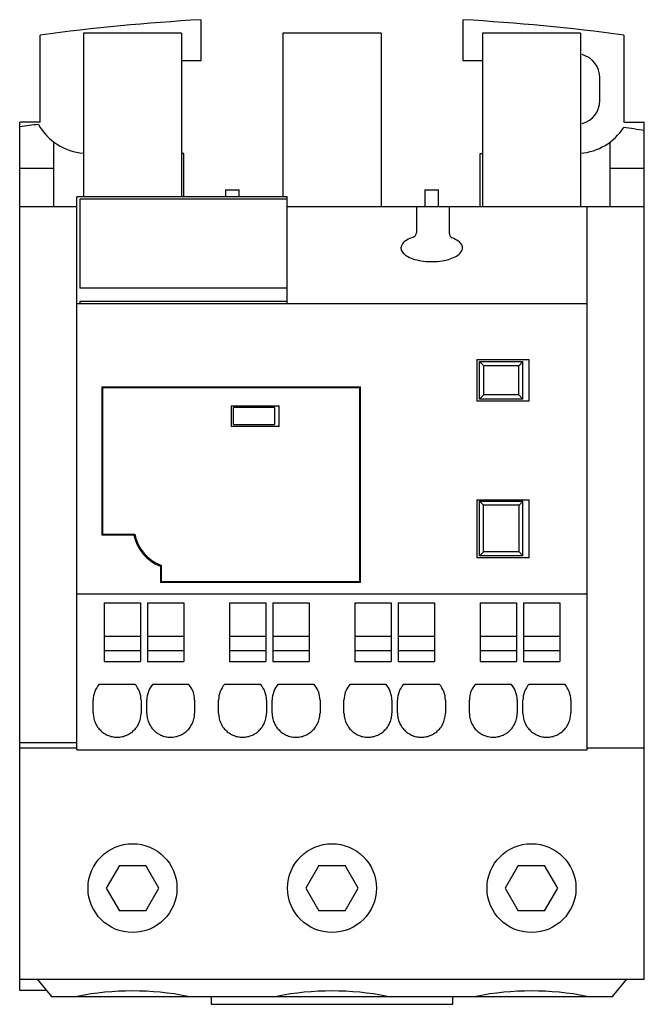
# Model space of a CAD drawing. Header units: millimetres. Extents: x 9.5 to 64.3, y 7.3 to 93.7.
import ezdxf

# ---------------------------------------------------------------- set-up
doc = ezdxf.new("R2010")
doc.units = ezdxf.units.MM
doc.header["$LTSCALE"] = 6.624007
doc.layers.add('00_COMPONENTS_1', color=7, linetype='CONTINUOUS')

msp = doc.modelspace()

# ---------------------------------------------------------------- linework, layer by layer
at = {"layer": '00_COMPONENTS_1', "color": 7, "linetype": 'Continuous'}
for p, q in [((25.359, 93.72), (25.359, 90.12)), ((48.359, 90.12), (48.359, 93.72)), ((15.059, 92.526), (15.059, 78.176)), ((23.659, 92.526), (15.059, 92.526)), ((23.659, 92.526), (23.659, 78.176)), ((32.559, 92.526), (32.559, 78.176)), ((41.159, 92.526), (32.559, 92.526)), ((41.159, 92.526), (41.159, 77.276)), ((50.059, 92.526), (50.059, 77.276)), ((58.659, 92.526), (50.059, 92.526)), ((58.659, 92.526), (58.659, 77.276)), ((11.259, 84.726), (11.259, 92.376)), ((62.459, 92.376), (62.459, 84.726)), ((25.359, 90.12), (23.659, 90.12)), ((50.059, 90.12), (48.359, 90.12)), ((60.359, 86.626), (60.359, 88.626)), ((9.459, 8.476), (9.459, 84.726)), ((11.259, 84.726), (9.459, 84.726)), ((62.459, 84.726), (64.259, 84.726)), ((64.259, 9.476), (64.259, 84.726)), ((12.459, 77.276), (12.459, 82.976)), ((61.259, 77.276), (61.259, 82.976)), ((23.859, 81.976), (23.659, 81.976)), ((23.859, 78.176), (23.859, 81.976)), ((49.859, 77.276), (49.859, 81.976)), ((49.859, 81.976), (50.059, 81.976)), ((9.459, 80.676), (12.459, 80.676)), ((61.259, 80.676), (64.259, 80.676)), ((27.509, 78.776), (27.509, 78.176)), ((27.509, 78.776), (28.709, 78.776)), ((28.709, 78.176), (28.709, 78.776)), ((45.009, 78.776), (45.009, 77.276)), ((45.009, 78.776), (46.209, 78.776)), ((46.209, 77.276), (46.209, 78.776)), ((14.459, 29.626), (14.459, 78.176)), ((32.918, 78.176), (14.459, 78.176)), ((14.723, 77.951), (14.723, 70.153)), ((32.918, 77.951), (14.723, 77.951)), ((32.918, 68.776), (32.918, 78.176)), ((14.459, 77.276), (9.459, 77.276)), ((64.259, 77.276), (32.918, 77.276)), ((44.259, 77.276), (44.259, 75.015)), ((47.159, 74.941), (47.159, 77.276)), ((59.259, 29.626), (59.259, 77.276)), ((32.918, 70.153), (14.723, 70.153)), ((59.259, 68.776), (14.459, 68.776)), ((14.723, 68.978), (14.723, 68.776)), ((32.918, 68.978), (14.723, 68.978)), ((49.559, 63.881), (49.559, 60.231)), ((49.559, 63.881), (54.159, 63.881)), ((49.809, 60.401), (49.809, 63.701)), ((49.809, 63.701), (53.609, 63.701)), ((49.809, 63.698), (50.173, 63.325)), ((50.173, 60.778), (50.173, 63.325)), ((53.244, 63.325), (50.173, 63.325)), ((53.609, 63.698), (53.244, 63.325)), ((53.244, 60.778), (53.244, 63.325)), ((53.609, 60.401), (53.609, 63.701)), ((54.159, 60.231), (54.159, 63.881)), ((16.659, 61.501), (16.659, 48.451)), ((16.659, 61.501), (39.359, 61.501)), ((16.759, 48.554), (16.759, 61.404)), ((39.259, 61.404), (16.759, 61.404)), ((39.259, 61.404), (39.259, 44.404)), ((39.359, 44.301), (39.359, 61.501)), ((49.809, 60.405), (50.173, 60.778)), ((53.244, 60.778), (50.173, 60.778)), ((53.609, 60.405), (53.244, 60.778)), ((28.009, 59.811), (28.009, 58.011)), ((28.009, 59.811), (32.209, 59.811)), ((28.209, 58.189), (28.209, 59.674)), ((31.809, 59.674), (28.209, 59.674)), ((31.809, 59.674), (31.809, 58.189)), ((32.209, 58.011), (32.209, 59.811)), ((54.159, 60.231), (49.559, 60.231)), ((53.609, 60.401), (49.809, 60.401)), ((32.209, 58.011), (28.009, 58.011)), ((28.209, 58.189), (31.809, 58.189)), ((49.559, 51.571), (54.159, 51.571)), ((49.559, 51.571), (49.559, 46.471)), ((49.809, 51.451), (53.609, 51.451)), ((49.809, 46.651), (49.809, 51.451)), ((49.809, 51.449), (50.148, 51.099)), ((53.271, 51.099), (50.148, 51.099)), ((50.148, 47.003), (50.148, 51.099)), ((53.609, 51.448), (53.271, 51.099)), ((53.271, 47.003), (53.271, 51.099)), ((53.609, 46.651), (53.609, 51.451)), ((54.159, 46.471), (54.159, 51.571)), ((19.485, 48.451), (16.659, 48.451)), ((16.759, 48.554), (19.567, 48.554)), ((49.809, 46.654), (50.148, 47.003)), ((53.271, 47.003), (50.148, 47.003)), ((53.609, 46.655), (53.271, 47.003)), ((54.159, 46.471), (49.559, 46.471)), ((53.609, 46.651), (49.809, 46.651)), ((21.809, 45.737), (21.809, 44.301)), ((21.909, 44.404), (21.909, 45.804)), ((39.359, 44.301), (21.809, 44.301)), ((21.909, 44.404), (39.259, 44.404)), ((14.459, 43.301), (59.259, 43.301)), ((16.859, 42.526), (16.859, 37.376)), ((16.859, 42.526), (20.059, 42.526)), ((20.059, 42.526), (20.059, 37.376)), ((20.659, 42.526), (20.659, 37.376)), ((20.659, 42.526), (23.859, 42.526)), ((23.859, 42.526), (23.859, 37.376)), ((27.859, 42.526), (27.859, 37.376)), ((27.859, 42.526), (31.059, 42.526)), ((31.059, 42.526), (31.059, 37.376)), ((31.659, 42.526), (34.859, 42.526)), ((31.659, 42.526), (31.659, 37.376)), ((34.859, 42.526), (34.859, 37.376)), ((38.859, 42.526), (42.059, 42.526)), ((38.859, 42.526), (38.859, 37.376)), ((42.059, 42.526), (42.059, 37.376)), ((42.659, 42.526), (45.859, 42.526)), ((42.659, 42.526), (42.659, 37.376)), ((45.859, 42.526), (45.859, 37.376)), ((49.859, 42.526), (53.059, 42.526)), ((49.859, 42.526), (49.859, 37.376)), ((53.059, 42.526), (53.059, 37.376)), ((53.659, 42.526), (56.859, 42.526)), ((53.659, 42.526), (53.659, 37.376)), ((56.859, 42.526), (56.859, 37.376)), ((20.059, 39.576), (16.859, 39.576)), ((23.859, 39.576), (20.659, 39.576)), ((31.059, 39.576), (27.859, 39.576)), ((34.859, 39.576), (31.659, 39.576)), ((42.059, 39.576), (38.859, 39.576)), ((45.859, 39.576), (42.659, 39.576)), ((53.059, 39.576), (49.859, 39.576)), ((56.859, 39.576), (53.659, 39.576)), ((20.059, 38.307), (16.859, 38.307)), ((23.859, 38.307), (20.659, 38.307)), ((31.059, 38.307), (27.859, 38.307)), ((34.859, 38.307), (31.659, 38.307)), ((42.059, 38.307), (38.859, 38.307)), ((45.859, 38.307), (42.659, 38.307)), ((53.059, 38.307), (49.859, 38.307)), ((56.859, 38.307), (53.659, 38.307)), ((16.859, 37.376), (20.059, 37.376)), ((20.659, 37.376), (23.859, 37.376)), ((27.859, 37.376), (31.059, 37.376)), ((31.659, 37.376), (34.859, 37.376)), ((38.859, 37.376), (42.059, 37.376)), ((42.659, 37.376), (45.859, 37.376)), ((49.859, 37.376), (53.059, 37.376)), ((53.659, 37.376), (56.859, 37.376)), ((16.443, 35.376), (19.573, 35.376)), ((21.143, 35.376), (24.273, 35.376)), ((27.443, 35.376), (30.573, 35.376)), ((32.143, 35.376), (35.273, 35.376)), ((38.443, 35.376), (41.573, 35.376)), ((43.143, 35.376), (46.273, 35.376)), ((49.443, 35.376), (52.573, 35.376)), ((54.143, 35.376), (57.273, 35.376)), ((15.909, 32.846), (15.909, 33.976)), ((20.108, 33.976), (20.108, 32.846)), ((20.608, 32.846), (20.608, 33.976)), ((24.808, 33.976), (24.808, 32.846)), ((26.909, 32.846), (26.909, 33.976)), ((31.108, 33.976), (31.108, 32.846)), ((31.608, 32.846), (31.608, 33.976)), ((35.808, 33.976), (35.808, 32.846)), ((37.909, 32.846), (37.909, 33.976)), ((42.108, 33.976), (42.108, 32.846)), ((42.608, 32.846), (42.608, 33.976)), ((46.808, 33.976), (46.808, 32.846)), ((48.909, 32.846), (48.909, 33.976)), ((53.108, 33.976), (53.108, 32.846)), ((53.608, 32.846), (53.608, 33.976)), ((57.808, 33.976), (57.808, 32.846)), ((9.459, 30.276), (14.459, 30.276)), ((14.459, 29.776), (9.459, 29.776)), ((14.459, 29.626), (59.259, 29.626)), ((64.259, 29.776), (59.259, 29.776)), ((18.204, 19.476), (17.049, 17.476)), ((18.204, 19.476), (20.513, 19.476)), ((21.668, 17.476), (20.513, 19.476)), ((35.704, 19.476), (34.549, 17.476)), ((35.704, 19.476), (38.013, 19.476)), ((39.168, 17.476), (38.013, 19.476)), ((53.204, 19.476), (52.049, 17.476)), ((53.204, 19.476), (55.513, 19.476)), ((56.668, 17.476), (55.513, 19.476)), ((17.049, 17.476), (18.204, 15.476)), ((20.513, 15.476), (21.668, 17.476)), ((34.549, 17.476), (35.704, 15.476)), ((38.013, 15.476), (39.168, 17.476)), ((52.049, 17.476), (53.204, 15.476)), ((55.513, 15.476), (56.668, 17.476)), ((20.513, 15.476), (18.204, 15.476)), ((38.013, 15.476), (35.704, 15.476)), ((55.513, 15.476), (53.204, 15.476)), ((9.459, 9.476), (64.259, 9.476)), ((11, 9.476), (12.259, 7.976)), ((61.459, 7.976), (62.717, 9.476)), ((11.839, 8.476), (9.459, 8.476)), ((12.259, 7.976), (61.459, 7.976)), ((26.259, 7.976), (26.259, 7.276)), ((47.459, 7.276), (47.459, 7.976)), ((26.259, 7.276), (47.459, 7.276))]:
    msp.add_line(p, q, dxfattribs=at)
for centre in [(19.359, 17.476), (36.859, 17.476), (54.359, 17.476)]:
    msp.add_circle(centre, 3.9, dxfattribs=at)
for centre, radius, start, end in [((36.799, -100.944), 195, 93.36346, 97.52608), ((36.918, -100.944), 195, 82.47392, 86.63654), ((58.259, 88.626), 2.1, 0, 74.69862), ((58.259, 86.626), 2.1, 285.22086, 360), ((35.703, -113.652), 199.7, 97.07681, 97.5515), ((15.459, 86.976), 5, 209.33226, 265.34555), ((58.259, 86.976), 5, 274.65445, 326.94416), ((35.703, -113.652), 199.7, 81.77885, 82.30301), ((43.859, 75.015), 0.4, 288.48743, 360), ((47.559, 74.941), 0.4, 180, 248.28196), ((23.109, 49.201), 3.7, 191.69505, 249.43001), ((23.108, 49.199), 3.6, 190.30963, 250.53693), ((18.008, 33.976), 2.1, 138.18518, 180), ((18.008, 33.976), 2.1, 0, 41.81482), ((22.708, 33.976), 2.1, 138.18518, 180), ((22.708, 33.976), 2.1, 0, 41.81482), ((29.008, 33.976), 2.1, 138.18518, 180), ((29.008, 33.976), 2.1, 0, 41.81482), ((33.708, 33.976), 2.1, 138.18518, 180), ((33.708, 33.976), 2.1, 0, 41.81482), ((40.008, 33.976), 2.1, 138.18518, 180), ((40.008, 33.976), 2.1, 0, 41.81482), ((44.708, 33.976), 2.1, 138.18518, 180), ((44.708, 33.976), 2.1, 0, 41.81482), ((51.008, 33.976), 2.1, 138.18518, 180), ((51.008, 33.976), 2.1, 0, 41.81482), ((55.708, 33.976), 2.1, 138.18518, 180), ((55.708, 33.976), 2.1, 0, 41.81482), ((19.359, -16.549), 25, 78.81369, 101.18631), ((36.859, -16.549), 25, 78.81369, 101.18631), ((54.359, -16.549), 25, 78.81369, 101.18631)]:
    msp.add_arc(centre, radius, start, end, dxfattribs=at)
for points, knots in [([(43.985, 74.635), (43.544, 74.488), (42.873, 74.069), (42.863, 73.297), (43.854, 72.664), (45.485, 72.4), (46.867, 72.566), (47.485, 72.806), (47.655, 72.894)], [0, 0, 0, 0, 0.182708, 0.365418, 0.548128, 0.730838, 0.913549, 1, 1, 1, 1]), ([(47.655, 72.894), (47.845, 72.992), (48.293, 73.316), (48.41, 73.963), (47.822, 74.406), (47.411, 74.57)], [0, 0, 0, 0, 0.208499, 0.604254, 1, 1, 1, 1]), ([(15.909, 32.846), (15.909, 32.708), (15.936, 32.422), (16.065, 32.004), (16.282, 31.613), (16.579, 31.273), (16.939, 31.004), (17.347, 30.819), (17.785, 30.724), (18.232, 30.724), (18.669, 30.819), (19.077, 31.004), (19.438, 31.273), (19.735, 31.613), (19.952, 32.004), (20.08, 32.422), (20.108, 32.708), (20.108, 32.846)], [0, 0, 0, 0, 0.062877, 0.129124, 0.196827, 0.264554, 0.332305, 0.399279, 0.466309, 0.533687, 0.600717, 0.66769, 0.735441, 0.803168, 0.870871, 0.93712, 1, 1, 1, 1]), ([(20.608, 32.846), (20.608, 32.708), (20.636, 32.422), (20.764, 32.004), (20.981, 31.612), (21.278, 31.272), (21.639, 31.003), (22.047, 30.817), (22.411, 30.738), (22.634, 30.726), (22.708, 30.726)], [0, 0, 0, 0, 0.125742, 0.258223, 0.393616, 0.529056, 0.664546, 0.79848, 0.932527, 1, 1, 1, 1]), ([(22.708, 30.726), (22.783, 30.726), (23.005, 30.738), (23.369, 30.818), (23.777, 31.003), (24.138, 31.272), (24.435, 31.612), (24.652, 32.004), (24.78, 32.422), (24.808, 32.708), (24.808, 32.846)], [0, 0, 0, 0, 0.067464, 0.201511, 0.335445, 0.470934, 0.606374, 0.741768, 0.874252, 1, 1, 1, 1]), ([(26.909, 32.846), (26.909, 32.708), (26.936, 32.422), (27.065, 32.004), (27.282, 31.613), (27.579, 31.273), (27.939, 31.004), (28.347, 30.819), (28.785, 30.724), (29.232, 30.724), (29.669, 30.819), (30.077, 31.004), (30.438, 31.273), (30.735, 31.613), (30.952, 32.004), (31.08, 32.422), (31.108, 32.708), (31.108, 32.846)], [0, 0, 0, 0, 0.062877, 0.129124, 0.196827, 0.264554, 0.332305, 0.399279, 0.466309, 0.533687, 0.600717, 0.66769, 0.735441, 0.803168, 0.870871, 0.93712, 1, 1, 1, 1]), ([(31.608, 32.846), (31.608, 32.708), (31.636, 32.422), (31.764, 32.004), (31.981, 31.612), (32.278, 31.272), (32.639, 31.003), (33.047, 30.817), (33.411, 30.738), (33.634, 30.726), (33.708, 30.726)], [0, 0, 0, 0, 0.125742, 0.258223, 0.393616, 0.529056, 0.664546, 0.79848, 0.932527, 1, 1, 1, 1]), ([(33.708, 30.726), (33.783, 30.726), (34.005, 30.738), (34.369, 30.818), (34.777, 31.003), (35.138, 31.272), (35.435, 31.612), (35.652, 32.004), (35.78, 32.422), (35.808, 32.708), (35.808, 32.846)], [0, 0, 0, 0, 0.067464, 0.201511, 0.335445, 0.470934, 0.606374, 0.741768, 0.874252, 1, 1, 1, 1]), ([(37.909, 32.846), (37.909, 32.708), (37.936, 32.422), (38.065, 32.004), (38.282, 31.613), (38.579, 31.273), (38.939, 31.004), (39.347, 30.819), (39.785, 30.724), (40.232, 30.724), (40.669, 30.819), (41.077, 31.004), (41.438, 31.273), (41.735, 31.613), (41.952, 32.004), (42.08, 32.422), (42.108, 32.708), (42.108, 32.846)], [0, 0, 0, 0, 0.062877, 0.129124, 0.196827, 0.264554, 0.332305, 0.399279, 0.466309, 0.533687, 0.600717, 0.66769, 0.735441, 0.803168, 0.870871, 0.93712, 1, 1, 1, 1]), ([(42.608, 32.846), (42.608, 32.708), (42.636, 32.422), (42.764, 32.004), (42.981, 31.612), (43.278, 31.272), (43.639, 31.003), (44.047, 30.817), (44.411, 30.738), (44.634, 30.726), (44.708, 30.726)], [0, 0, 0, 0, 0.125742, 0.258223, 0.393616, 0.529056, 0.664546, 0.79848, 0.932527, 1, 1, 1, 1]), ([(44.708, 30.726), (44.783, 30.726), (45.005, 30.738), (45.369, 30.818), (45.777, 31.003), (46.138, 31.272), (46.435, 31.612), (46.652, 32.004), (46.78, 32.422), (46.808, 32.708), (46.808, 32.846)], [0, 0, 0, 0, 0.067464, 0.201511, 0.335445, 0.470934, 0.606374, 0.741768, 0.874252, 1, 1, 1, 1]), ([(48.909, 32.846), (48.909, 32.708), (48.936, 32.422), (49.065, 32.004), (49.282, 31.613), (49.579, 31.273), (49.939, 31.004), (50.347, 30.819), (50.785, 30.724), (51.232, 30.724), (51.669, 30.819), (52.077, 31.004), (52.438, 31.273), (52.735, 31.613), (52.952, 32.004), (53.08, 32.422), (53.108, 32.708), (53.108, 32.846)], [0, 0, 0, 0, 0.062877, 0.129124, 0.196827, 0.264554, 0.332305, 0.399279, 0.466309, 0.533687, 0.600717, 0.66769, 0.735441, 0.803168, 0.870871, 0.93712, 1, 1, 1, 1]), ([(53.608, 32.846), (53.608, 32.708), (53.636, 32.422), (53.764, 32.004), (53.981, 31.612), (54.278, 31.272), (54.639, 31.003), (55.047, 30.817), (55.411, 30.738), (55.634, 30.726), (55.708, 30.726)], [0, 0, 0, 0, 0.125742, 0.258223, 0.393616, 0.529056, 0.664546, 0.79848, 0.932527, 1, 1, 1, 1]), ([(55.708, 30.726), (55.783, 30.726), (56.005, 30.738), (56.369, 30.818), (56.777, 31.003), (57.138, 31.272), (57.435, 31.612), (57.652, 32.004), (57.78, 32.422), (57.808, 32.708), (57.808, 32.846)], [0, 0, 0, 0, 0.067464, 0.201511, 0.335445, 0.470934, 0.606374, 0.741768, 0.874252, 1, 1, 1, 1])]:
    msp.add_open_spline(points, degree=3, knots=knots, dxfattribs=at)

doc.saveas('drawing.dxf')
